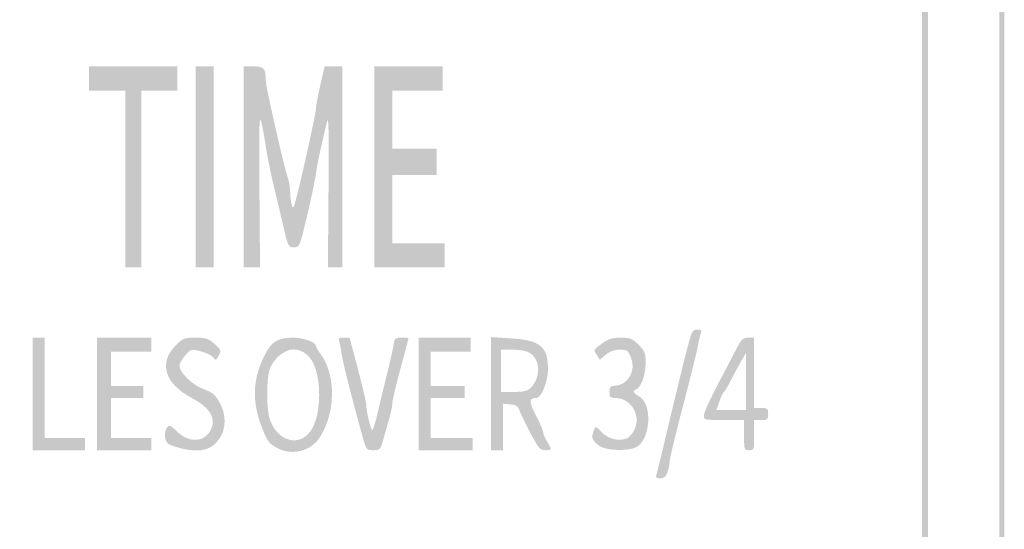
# Model space of a CAD drawing. Header units: inches. Extents: x -0.5 to 0.5, y -0.75 to 0.75.
# Tile 3 of 4: x -0.13 to 0.5, y -0.35 to -0.02. Entities that reach past the tile are written whole.
import ezdxf

# ---------------------------------------------------------------- set-up
doc = ezdxf.new("R2010")
doc.units = ezdxf.units.IN
doc.header["$MEASUREMENT"] = 0

msp = doc.modelspace()

# ---------------------------------------------------------------- hatches: boundary and pattern name
h = msp.add_hatch(color=7)
edge = h.paths.add_edge_path()
edge.add_spline(control_points=[(-0.44167, -0.74661), (-0.45795, -0.74469), (-0.46657, -0.74099), (-0.4779, -0.73106), (-0.48598, -0.72397), (-0.48898, -0.71908), (-0.49339, -0.70577), (-0.49536, -0.69983), (-0.49551, -0.64767), (-0.49551, 0), (-0.49551, 0.64767), (-0.49536, 0.69983), (-0.49339, 0.70577), (-0.48898, 0.71908), (-0.48598, 0.72397), (-0.4779, 0.73106), (-0.46855, 0.73925), (-0.46256, 0.74246), (-0.45192, 0.74498), (-0.44036, 0.74771), (0.44036, 0.74771), (0.45192, 0.74498), (0.46256, 0.74246), (0.46855, 0.73925), (0.4779, 0.73106), (0.48598, 0.72397), (0.48898, 0.71908), (0.49339, 0.70577), (0.49536, 0.69983), (0.49551, 0.64767), (0.49551, 0), (0.49551, -0.64767), (0.49536, -0.69983), (0.49339, -0.70577), (0.48897, -0.71909), (0.48598, -0.72397), (0.4779, -0.73105), (0.469, -0.73885), (0.4644, -0.74153), (0.45465, -0.74461), (0.44865, -0.7465), (0.4093, -0.7467), (0.00513, -0.74687), (-0.23849, -0.74698), (-0.43955, -0.74686), (-0.44167, -0.74661)], knot_values=[0, 0, 0, 0, 1, 1, 1, 2, 2, 2, 3, 3, 3, 4, 4, 4, 5, 5, 5, 6, 6, 6, 7, 7, 7, 8, 8, 8, 9, 9, 9, 10, 10, 10, 11, 11, 11, 12, 12, 12, 13, 13, 13, 14, 14, 14, 15, 15, 15, 15], degree=3, periodic=0)
edge = h.paths.add_edge_path(flags=0)
edge.add_spline(control_points=[(0.45202, -0.74146), (0.46577, -0.73682), (0.47963, -0.72519), (0.48573, -0.71318), (0.49279, -0.69926), (0.49231, -0.75179), (0.49231, 0), (0.49231, 0.75179), (0.49279, 0.69926), (0.48573, 0.71318), (0.47963, 0.72519), (0.46577, 0.73682), (0.45202, 0.74146), (0.44617, 0.74343), (0.41213, 0.74359), (0, 0.74359), (-0.41213, 0.74359), (-0.44617, 0.74343), (-0.45202, 0.74146), (-0.46577, 0.73682), (-0.47963, 0.72519), (-0.48573, 0.71318), (-0.49279, 0.69926), (-0.49231, 0.75179), (-0.49231, 0), (-0.49231, -0.75179), (-0.49279, -0.69926), (-0.48573, -0.71318), (-0.47967, -0.72511), (-0.466, -0.73661), (-0.45192, -0.74159), (-0.44754, -0.74315), (-0.38223, -0.74342), (-0.00055, -0.7435), (0.41224, -0.74358), (0.44617, -0.74343), (0.45202, -0.74146)], knot_values=[0, 0, 0, 0, 1, 1, 1, 2, 2, 2, 3, 3, 3, 4, 4, 4, 5, 5, 5, 6, 6, 6, 7, 7, 7, 8, 8, 8, 9, 9, 9, 10, 10, 10, 11, 11, 11, 12, 12, 12, 12], degree=3, periodic=0)
h = msp.add_hatch(color=7)
edge = h.paths.add_edge_path()
edge.add_spline(control_points=[(-0.39551, -0.69744), (-0.41846, -0.69462), (-0.43859, -0.67841), (-0.44466, -0.65787), (-0.44664, -0.65117), (-0.44679, -0.60336), (-0.44679, 0), (-0.44679, 0.60336), (-0.44664, 0.65117), (-0.44466, 0.65787), (-0.43977, 0.67443), (-0.42738, 0.68685), (-0.40803, 0.6946)], knot_values=[0, 0, 0, 0, 1, 1, 1, 2, 2, 2, 3, 3, 3, 4, 4, 4, 4], degree=3, periodic=0)
edge.add_line((-0.40803, 0.6946), (-0.39936, 0.69808))
edge.add_line((-0.39936, 0.69808), (0, 0.69808))
edge.add_line((0, 0.69808), (0.39936, 0.69808))
edge.add_line((0.39936, 0.69808), (0.40803, 0.6946))
edge.add_spline(control_points=[(0.40803, 0.6946), (0.42738, 0.68685), (0.43977, 0.67443), (0.44466, 0.65787), (0.44664, 0.65117), (0.44679, 0.60336), (0.44679, 0), (0.44679, -0.60336), (0.44664, -0.65117), (0.44466, -0.65787), (0.43977, -0.67443), (0.42738, -0.68685), (0.40803, -0.6946)], knot_values=[0, 0, 0, 0, 1, 1, 1, 2, 2, 2, 3, 3, 3, 4, 4, 4, 4], degree=3, periodic=0)
edge.add_line((0.40803, -0.6946), (0.39936, -0.69808))
edge.add_line((0.39936, -0.69808), (0.00577, -0.69823))
edge.add_spline(control_points=[(0.00577, -0.69823), (-0.21071, -0.69832), (-0.39128, -0.69796), (-0.39551, -0.69744)], knot_values=[0, 0, 0, 0, 1, 1, 1, 1], degree=3, periodic=0)
edge = h.paths.add_edge_path(flags=0)
edge.add_spline(control_points=[(0.40769, -0.69115), (0.40946, -0.69017), (0.41119, -0.68898), (0.41154, -0.68851), (0.41189, -0.68804), (0.41506, -0.68571), (0.41859, -0.68335), (0.42765, -0.67727), (0.43272, -0.67131), (0.43819, -0.66032)], knot_values=[0, 0, 0, 0, 1, 1, 1, 2, 2, 2, 3, 3, 3, 3], degree=3, periodic=0)
edge.add_line((0.43819, -0.66032), (0.44295, -0.65077))
edge.add_line((0.44295, -0.65077), (0.44295, 0))
edge.add_line((0.44295, 0), (0.44295, 0.65077))
edge.add_line((0.44295, 0.65077), (0.43819, 0.66032))
edge.add_spline(control_points=[(0.43819, 0.66032), (0.43273, 0.6713), (0.42767, 0.67725), (0.41859, 0.68337), (0.41506, 0.68575), (0.41142, 0.68845), (0.41049, 0.68936), (0.40956, 0.69027), (0.40725, 0.69146), (0.40536, 0.69199), (0.40087, 0.69324), (-0.40087, 0.69324), (-0.40536, 0.69199), (-0.40725, 0.69146), (-0.40956, 0.69027), (-0.41049, 0.68936), (-0.41142, 0.68845), (-0.41506, 0.68575), (-0.41859, 0.68337), (-0.42767, 0.67725), (-0.43273, 0.6713), (-0.43819, 0.66032)], knot_values=[0, 0, 0, 0, 1, 1, 1, 2, 2, 2, 3, 3, 3, 4, 4, 4, 5, 5, 5, 6, 6, 6, 7, 7, 7, 7], degree=3, periodic=0)
edge.add_line((-0.43819, 0.66032), (-0.44295, 0.65077))
edge.add_line((-0.44295, 0.65077), (-0.44295, 0))
edge.add_line((-0.44295, 0), (-0.44295, -0.65077))
edge.add_line((-0.44295, -0.65077), (-0.43819, -0.66032))
edge.add_spline(control_points=[(-0.43819, -0.66032), (-0.43273, -0.6713), (-0.42767, -0.67725), (-0.41859, -0.68337), (-0.41506, -0.68575), (-0.41142, -0.68845), (-0.41049, -0.68936), (-0.40956, -0.69027), (-0.40754, -0.69129), (-0.406, -0.69161), (-0.40446, -0.69194), (-0.40205, -0.69245), (-0.40064, -0.69276), (-0.39923, -0.69306), (-0.2175, -0.69322), (0.00321, -0.69313), (0.3445, -0.69298), (0.40497, -0.69268), (0.40769, -0.69115)], knot_values=[0, 0, 0, 0, 1, 1, 1, 2, 2, 2, 3, 3, 3, 4, 4, 4, 5, 5, 5, 6, 6, 6, 6], degree=3, periodic=0)
for points in [[(-0.06538, -0.12308), (-0.06538, -0.06667), (-0.07692, -0.06667), (-0.08846, -0.06667), (-0.08846, -0.05897), (-0.08846, -0.05128), (-0.06026, -0.05128), (-0.03205, -0.05128), (-0.03205, -0.05897), (-0.03205, -0.06667), (-0.04359, -0.06667), (-0.05513, -0.06667), (-0.05513, -0.12308), (-0.05513, -0.17949), (-0.06026, -0.17949), (-0.06538, -0.17949), (-0.06538, -0.12308)], [(-0.02051, -0.11538), (-0.02051, -0.05128), (-0.01474, -0.05128), (-0.00897, -0.05128), (-0.00897, -0.11538), (-0.00897, -0.17949), (-0.01474, -0.17949), (-0.02051, -0.17949), (-0.02051, -0.11538)], [(0.09359, -0.11538), (0.09359, -0.05128), (0.11538, -0.05128), (0.13718, -0.05128), (0.13718, -0.05897), (0.13718, -0.06667), (0.12115, -0.06667), (0.10513, -0.06667), (0.10513, -0.08526), (0.10513, -0.10385), (0.11923, -0.10385), (0.13333, -0.10385), (0.13333, -0.11218), (0.13333, -0.12051), (0.11923, -0.12051), (0.10513, -0.12051), (0.10513, -0.14231), (0.10513, -0.1641), (0.12179, -0.1641), (0.13846, -0.1641), (0.13846, -0.17179), (0.13846, -0.17949), (0.11603, -0.17949), (0.09359, -0.17949), (0.09359, -0.11538)], [(-0.12436, -0.26026), (-0.12436, -0.22436), (-0.12051, -0.22436), (-0.11667, -0.22436), (-0.11667, -0.25641), (-0.11667, -0.28846), (-0.10385, -0.28846), (-0.09103, -0.28846), (-0.09103, -0.29231), (-0.09103, -0.29615), (-0.10769, -0.29615), (-0.12436, -0.29615), (-0.12436, -0.26026)], [(-0.08333, -0.26026), (-0.08333, -0.22436), (-0.06603, -0.22436), (-0.04872, -0.22436), (-0.04872, -0.22885), (-0.04872, -0.23333), (-0.06154, -0.23333), (-0.07436, -0.23333), (-0.07436, -0.24423), (-0.07436, -0.25513), (-0.0641, -0.25513), (-0.05385, -0.25513), (-0.05385, -0.25897), (-0.05385, -0.26282), (-0.0641, -0.26282), (-0.07436, -0.26282), (-0.07436, -0.27564), (-0.07436, -0.28846), (-0.06154, -0.28846), (-0.04872, -0.28846), (-0.04872, -0.29231), (-0.04872, -0.29615), (-0.06603, -0.29615), (-0.08333, -0.29615), (-0.08333, -0.26026)], [(0.12179, -0.26026), (0.12179, -0.22436), (0.13846, -0.22436), (0.15513, -0.22436), (0.15513, -0.22885), (0.15513, -0.23333), (0.14231, -0.23333), (0.12949, -0.23333), (0.12949, -0.24423), (0.12949, -0.25513), (0.14038, -0.25513), (0.15128, -0.25513), (0.15128, -0.25897), (0.15128, -0.26282), (0.14038, -0.26282), (0.12949, -0.26282), (0.12949, -0.27564), (0.12949, -0.28846), (0.14295, -0.28846), (0.15641, -0.28846), (0.15641, -0.29231), (0.15641, -0.29615), (0.1391, -0.29615), (0.12179, -0.29615), (0.12179, -0.26026)]]:
    msp.add_hatch(color=7).paths.add_polyline_path(points)
h = msp.add_hatch(color=7)
edge = h.paths.add_edge_path()
edge.add_line((0.01026, -0.11538), (0.01026, -0.05128))
edge.add_line((0.01026, -0.05128), (0.01652, -0.05128))
edge.add_spline(control_points=[(0.01652, -0.05128), (0.02326, -0.05128), (0.0243, -0.05251), (0.02434, -0.06049), (0.02436, -0.06435), (0.03624, -0.11661), (0.03837, -0.1222), (0.03913, -0.12418), (0.0398, -0.12822), (0.03987, -0.13117), (0.03994, -0.13412), (0.04041, -0.13798), (0.04091, -0.13974), (0.04168, -0.14247), (0.04214, -0.1417), (0.04398, -0.13462), (0.04784, -0.11979), (0.05641, -0.08051), (0.0564, -0.07772), (0.0564, -0.07622), (0.05762, -0.06966), (0.05912, -0.06314)], knot_values=[0, 0, 0, 0, 1, 1, 1, 2, 2, 2, 3, 3, 3, 4, 4, 4, 5, 5, 5, 6, 6, 6, 7, 7, 7, 7], degree=3, periodic=0)
edge.add_line((0.05912, -0.06314), (0.06185, -0.05128))
edge.add_line((0.06185, -0.05128), (0.06747, -0.05128))
edge.add_line((0.06747, -0.05128), (0.07308, -0.05128))
edge.add_line((0.07308, -0.05128), (0.07308, -0.11538))
edge.add_line((0.07308, -0.11538), (0.07308, -0.17949))
edge.add_line((0.07308, -0.17949), (0.06852, -0.17949))
edge.add_line((0.06852, -0.17949), (0.06396, -0.17949))
edge.add_line((0.06396, -0.17949), (0.06435, -0.13011))
edge.add_spline(control_points=[(0.06435, -0.13011), (0.06466, -0.09135), (0.06443, -0.08205), (0.0633, -0.08684), (0.05865, -0.10644), (0.05735, -0.11255), (0.05638, -0.11942), (0.05579, -0.12362), (0.05319, -0.13596), (0.05061, -0.14686), (0.04592, -0.16662), (0.0459, -0.16667), (0.04229, -0.16667), (0.03879, -0.16667), (0.03859, -0.16631), (0.0359, -0.15481), (0.03438, -0.14829), (0.03146, -0.136), (0.02941, -0.1275), (0.02736, -0.119), (0.02508, -0.10775), (0.02434, -0.1025), (0.02361, -0.09725), (0.0223, -0.09021), (0.02144, -0.08685), (0.02014, -0.08182), (0.01994, -0.08934), (0.02026, -0.13012)], knot_values=[0, 0, 0, 0, 1, 1, 1, 2, 2, 2, 3, 3, 3, 4, 4, 4, 5, 5, 5, 6, 6, 6, 7, 7, 7, 8, 8, 8, 9, 9, 9, 9], degree=3, periodic=0)
edge.add_line((0.02026, -0.13012), (0.02065, -0.17949))
edge.add_line((0.02065, -0.17949), (0.01545, -0.17949))
edge.add_line((0.01545, -0.17949), (0.01026, -0.17949))
edge.add_line((0.01026, -0.17949), (0.01026, -0.11538))
h = msp.add_hatch(color=7)
edge = h.paths.add_edge_path()
edge.add_spline(control_points=[(0.27339, -0.3125), (0.27371, -0.31162), (0.27581, -0.30311), (0.27807, -0.29359), (0.28589, -0.26048), (0.29143, -0.23776), (0.29393, -0.22853), (0.2962, -0.22015), (0.29676, -0.21923), (0.29964, -0.21923), (0.30217, -0.21923), (0.30265, -0.2197), (0.30195, -0.22147), (0.30146, -0.22271), (0.30047, -0.22689), (0.29974, -0.23077), (0.29901, -0.23465), (0.29474, -0.25184), (0.29023, -0.26898), (0.28573, -0.28612), (0.28205, -0.30146), (0.28205, -0.30308), (0.28205, -0.3047), (0.28142, -0.30784), (0.28064, -0.31007), (0.27957, -0.31315), (0.27847, -0.3141), (0.27602, -0.3141), (0.27399, -0.3141), (0.27302, -0.31351), (0.27339, -0.3125)], knot_values=[0, 0, 0, 0, 1, 1, 1, 2, 2, 2, 3, 3, 3, 4, 4, 4, 5, 5, 5, 6, 6, 6, 7, 7, 7, 8, 8, 8, 9, 9, 9, 10, 10, 10, 10], degree=3, periodic=0)
h = msp.add_hatch(color=7)
edge = h.paths.add_edge_path()
edge.add_spline(control_points=[(-0.02885, -0.29518), (-0.03308, -0.29424), (-0.03733, -0.29268), (-0.0383, -0.29172), (-0.04048, -0.28956), (-0.0406, -0.28398), (-0.03852, -0.28148), (-0.0372, -0.27989), (-0.03632, -0.28026), (-0.03261, -0.28398), (-0.0249, -0.29168), (-0.01504, -0.29135), (-0.01085, -0.28325), (-0.00704, -0.27588), (-0.01111, -0.26909), (-0.02323, -0.26263), (-0.04027, -0.25356), (-0.04419, -0.24034), (-0.03313, -0.22929), (-0.02852, -0.22467), (-0.02772, -0.22436), (-0.02056, -0.22436), (-0.01384, -0.22436), (-0.01236, -0.22484), (-0.0084, -0.22832), (-0.00446, -0.23178), (-0.00406, -0.23264), (-0.00532, -0.23505), (-0.0074, -0.23906), (-0.00756, -0.23913), (-0.00931, -0.23682), (-0.01018, -0.23566), (-0.01369, -0.23399), (-0.01711, -0.23309), (-0.02333, -0.23145), (-0.02333, -0.23145), (-0.02705, -0.23562), (-0.02909, -0.23791), (-0.03077, -0.24093), (-0.03077, -0.24232), (-0.03077, -0.24658), (-0.02231, -0.25468), (-0.01522, -0.25724), (-0.00996, -0.25913), (-0.0081, -0.26065), (-0.00537, -0.2653), (-0.0009, -0.27293), (-0.0008, -0.28207), (-0.0051, -0.28857), (-0.00999, -0.29595), (-0.01687, -0.29787), (-0.02885, -0.29518)], knot_values=[0, 0, 0, 0, 1, 1, 1, 2, 2, 2, 3, 3, 3, 4, 4, 4, 5, 5, 5, 6, 6, 6, 7, 7, 7, 8, 8, 8, 9, 9, 9, 10, 10, 10, 11, 11, 11, 12, 12, 12, 13, 13, 13, 14, 14, 14, 15, 15, 15, 16, 16, 16, 17, 17, 17, 17], degree=3, periodic=0)
h = msp.add_hatch(color=7)
edge = h.paths.add_edge_path()
edge.add_spline(control_points=[(0.03196, -0.2949), (0.02629, -0.2919), (0.02546, -0.29084), (0.022, -0.28205), (0.01548, -0.26548), (0.01581, -0.25185), (0.02309, -0.23654), (0.02763, -0.22701), (0.03168, -0.22436), (0.04167, -0.22436), (0.04866, -0.22436), (0.05641, -0.22725), (0.05641, -0.22985), (0.05641, -0.23045), (0.05777, -0.23278), (0.05944, -0.23502), (0.06923, -0.2482), (0.06886, -0.27282), (0.05863, -0.28819), (0.0529, -0.2968), (0.04114, -0.29976), (0.03196, -0.2949)], knot_values=[0, 0, 0, 0, 1, 1, 1, 2, 2, 2, 3, 3, 3, 4, 4, 4, 5, 5, 5, 6, 6, 6, 7, 7, 7, 7], degree=3, periodic=0)
edge = h.paths.add_edge_path(flags=0)
edge.add_spline(control_points=[(0.05331, -0.28339), (0.06004, -0.27318), (0.0601, -0.24865), (0.05342, -0.23856), (0.04968, -0.23291), (0.04345, -0.23048), (0.0382, -0.23263), (0.03302, -0.23476), (0.02847, -0.23955), (0.02672, -0.24474), (0.02465, -0.25085), (0.02472, -0.26983), (0.02684, -0.27628), (0.03156, -0.29066), (0.04596, -0.29453), (0.05331, -0.28339)], knot_values=[0, 0, 0, 0, 1, 1, 1, 2, 2, 2, 3, 3, 3, 4, 4, 4, 5, 5, 5, 5], degree=3, periodic=0)
h = msp.add_hatch(color=7)
edge = h.paths.add_edge_path()
edge.add_spline(control_points=[(0.08662, -0.28942), (0.08063, -0.26837), (0.07331, -0.2396), (0.07266, -0.23456), (0.07225, -0.23135), (0.07154, -0.22775), (0.07108, -0.22654), (0.0704, -0.22479), (0.07098, -0.22436), (0.07402, -0.22436)], knot_values=[0, 0, 0, 0, 1, 1, 1, 2, 2, 2, 3, 3, 3, 3], degree=3, periodic=0)
edge.add_line((0.07402, -0.22436), (0.0778, -0.22436))
edge.add_line((0.0778, -0.22436), (0.08315, -0.24455))
edge.add_spline(control_points=[(0.08315, -0.24455), (0.08609, -0.25566), (0.08849, -0.266), (0.08848, -0.26753), (0.08845, -0.27153), (0.09131, -0.28333), (0.09231, -0.28333), (0.09277, -0.28333), (0.09439, -0.278), (0.0959, -0.27147), (0.09741, -0.26495), (0.10009, -0.25385), (0.10186, -0.24679), (0.10364, -0.23974), (0.10541, -0.23181), (0.10581, -0.22917), (0.10648, -0.22468), (0.10682, -0.22436), (0.11096, -0.22436), (0.11339, -0.22436), (0.11538, -0.22452), (0.11538, -0.22472), (0.11538, -0.22492), (0.11308, -0.23363), (0.11026, -0.24407), (0.10744, -0.25451), (0.10513, -0.26434), (0.10513, -0.26591), (0.10513, -0.26748), (0.10431, -0.27161), (0.10332, -0.27509), (0.10233, -0.27857), (0.10058, -0.28473), (0.09944, -0.28878), (0.09743, -0.29593), (0.09723, -0.29615), (0.09295, -0.29615), (0.08872, -0.29615), (0.08845, -0.29587), (0.08662, -0.28942)], knot_values=[0, 0, 0, 0, 1, 1, 1, 2, 2, 2, 3, 3, 3, 4, 4, 4, 5, 5, 5, 6, 6, 6, 7, 7, 7, 8, 8, 8, 9, 9, 9, 10, 10, 10, 11, 11, 11, 12, 12, 12, 13, 13, 13, 13], degree=3, periodic=0)
h = msp.add_hatch(color=7)
edge = h.paths.add_edge_path()
edge.add_line((0.16795, -0.26007), (0.16795, -0.22398))
edge.add_line((0.16795, -0.22398), (0.17981, -0.22471))
edge.add_spline(control_points=[(0.17981, -0.22471), (0.19959, -0.22594), (0.20443, -0.2299), (0.20437, -0.24487), (0.20435, -0.25231), (0.20009, -0.2628), (0.19709, -0.26284), (0.19213, -0.2629), (0.19205, -0.26501), (0.19667, -0.27395), (0.19921, -0.27885), (0.20128, -0.28369), (0.20129, -0.2847), (0.20129, -0.28571), (0.20244, -0.28843), (0.20385, -0.29074), (0.20712, -0.2961), (0.20711, -0.29615), (0.20271, -0.29615), (0.19938, -0.29615), (0.19843, -0.29508), (0.19341, -0.28566), (0.19034, -0.27988), (0.18717, -0.27339), (0.18638, -0.27123), (0.18518, -0.26798), (0.18414, -0.26724), (0.18029, -0.26691)], knot_values=[0, 0, 0, 0, 1, 1, 1, 2, 2, 2, 3, 3, 3, 4, 4, 4, 5, 5, 5, 6, 6, 6, 7, 7, 7, 8, 8, 8, 9, 9, 9, 9], degree=3, periodic=0)
edge.add_line((0.18029, -0.26691), (0.17564, -0.26651))
edge.add_line((0.17564, -0.26651), (0.17564, -0.28133))
edge.add_line((0.17564, -0.28133), (0.17564, -0.29615))
edge.add_line((0.17564, -0.29615), (0.17179, -0.29615))
edge.add_line((0.17179, -0.29615), (0.16795, -0.29615))
edge.add_line((0.16795, -0.29615), (0.16795, -0.26007))
edge = h.paths.add_edge_path(flags=0)
edge.add_spline(control_points=[(0.19323, -0.25647), (0.19739, -0.2526), (0.1992, -0.24574), (0.19747, -0.24049), (0.19543, -0.2343), (0.19132, -0.23205), (0.1821, -0.23205)], knot_values=[0, 0, 0, 0, 1, 1, 1, 2, 2, 2, 2], degree=3, periodic=0)
edge.add_line((0.1821, -0.23205), (0.17436, -0.23205))
edge.add_line((0.17436, -0.23205), (0.17436, -0.24551))
edge.add_line((0.17436, -0.24551), (0.17436, -0.25897))
edge.add_line((0.17436, -0.25897), (0.18245, -0.25897))
edge.add_spline(control_points=[(0.18245, -0.25897), (0.1887, -0.25897), (0.19115, -0.25841), (0.19323, -0.25647)], knot_values=[0, 0, 0, 0, 1, 1, 1, 1], degree=3, periodic=0)
h = msp.add_hatch(color=7)
edge = h.paths.add_edge_path()
edge.add_spline(control_points=[(0.24012, -0.29473), (0.23587, -0.29351), (0.23193, -0.28926), (0.23267, -0.28671), (0.23453, -0.28027), (0.23444, -0.28031), (0.23825, -0.28439), (0.24245, -0.28889), (0.24987, -0.2908), (0.25465, -0.28862), (0.2564, -0.28782), (0.25872, -0.28504), (0.25981, -0.28243), (0.26367, -0.27319), (0.25697, -0.26284), (0.24712, -0.26283), (0.24405, -0.26282), (0.24359, -0.26231), (0.24359, -0.25897), (0.24359, -0.25595), (0.24415, -0.25513), (0.24622, -0.25513), (0.25525, -0.25513), (0.26095, -0.24566), (0.25724, -0.2368), (0.25543, -0.23245), (0.25483, -0.23205), (0.25016, -0.23205), (0.2466, -0.23205), (0.24392, -0.23301), (0.24127, -0.23525)], knot_values=[0, 0, 0, 0, 1, 1, 1, 2, 2, 2, 3, 3, 3, 4, 4, 4, 5, 5, 5, 6, 6, 6, 7, 7, 7, 8, 8, 8, 9, 9, 9, 10, 10, 10, 10], degree=3, periodic=0)
edge.add_line((0.24127, -0.23525), (0.23747, -0.23845))
edge.add_line((0.23747, -0.23845), (0.23538, -0.23527))
edge.add_spline(control_points=[(0.23538, -0.23527), (0.23334, -0.23215), (0.2334, -0.23202), (0.23864, -0.22823), (0.24298, -0.22508), (0.24524, -0.22436), (0.25079, -0.22436), (0.25688, -0.22436), (0.25809, -0.22484), (0.26214, -0.22889), (0.26624, -0.23299), (0.26667, -0.2341), (0.26667, -0.24055), (0.26667, -0.24792), (0.26374, -0.25614), (0.2607, -0.25731), (0.2581, -0.2583), (0.2586, -0.25948), (0.26258, -0.26184), (0.27164, -0.26719), (0.2696, -0.29109), (0.25979, -0.29464), (0.25492, -0.2964), (0.24602, -0.29644), (0.24012, -0.29473)], knot_values=[0, 0, 0, 0, 1, 1, 1, 2, 2, 2, 3, 3, 3, 4, 4, 4, 5, 5, 5, 6, 6, 6, 7, 7, 7, 8, 8, 8, 8], degree=3, periodic=0)
h = msp.add_hatch(color=7)
edge = h.paths.add_edge_path()
edge.add_line((0.32949, -0.28654), (0.32949, -0.27692))
edge.add_line((0.32949, -0.27692), (0.31667, -0.27692))
edge.add_spline(control_points=[(0.31667, -0.27692), (0.30445, -0.27692), (0.30385, -0.2768), (0.30385, -0.2742), (0.30385, -0.27184), (0.308, -0.26294), (0.31693, -0.24615), (0.31824, -0.24369), (0.32132, -0.23777), (0.32378, -0.23301), (0.32777, -0.22526), (0.32863, -0.22436), (0.33207, -0.22436)], knot_values=[0, 0, 0, 0, 1, 1, 1, 2, 2, 2, 3, 3, 3, 4, 4, 4, 4], degree=3, periodic=0)
edge.add_line((0.33207, -0.22436), (0.3359, -0.22436))
edge.add_line((0.3359, -0.22436), (0.3359, -0.24679))
edge.add_line((0.3359, -0.24679), (0.3359, -0.26923))
edge.add_line((0.3359, -0.26923), (0.34038, -0.26923))
edge.add_spline(control_points=[(0.34038, -0.26923), (0.34452, -0.26923), (0.34487, -0.26954), (0.34487, -0.27308), (0.34487, -0.27662), (0.34452, -0.27692), (0.34038, -0.27692)], knot_values=[0, 0, 0, 0, 1, 1, 1, 2, 2, 2, 2], degree=3, periodic=0)
edge.add_line((0.34038, -0.27692), (0.3359, -0.27692))
edge.add_line((0.3359, -0.27692), (0.3359, -0.28654))
edge.add_spline(control_points=[(0.3359, -0.28654), (0.3359, -0.29594), (0.33583, -0.29615), (0.33269, -0.29615), (0.32956, -0.29615), (0.32949, -0.29594), (0.32949, -0.28654)], knot_values=[0, 0, 0, 0, 1, 1, 1, 2, 2, 2, 2], degree=3, periodic=0)
edge = h.paths.add_edge_path(flags=0)
edge.add_line((0.33075, -0.25224), (0.33074, -0.23397))
edge.add_line((0.33074, -0.23397), (0.32742, -0.23974))
edge.add_spline(control_points=[(0.32742, -0.23974), (0.3256, -0.24292), (0.32265, -0.2484), (0.32086, -0.25192), (0.31907, -0.25545), (0.31716, -0.25863), (0.3166, -0.25899), (0.31604, -0.25935), (0.31474, -0.26209), (0.31371, -0.26508)], knot_values=[0, 0, 0, 0, 1, 1, 1, 2, 2, 2, 3, 3, 3, 3], degree=3, periodic=0)
edge.add_line((0.31371, -0.26508), (0.31184, -0.27051))
edge.add_line((0.31184, -0.27051), (0.3213, -0.27051))
edge.add_line((0.3213, -0.27051), (0.33077, -0.27051))
edge.add_line((0.33077, -0.27051), (0.33075, -0.25224))

doc.saveas('drawing.dxf')
